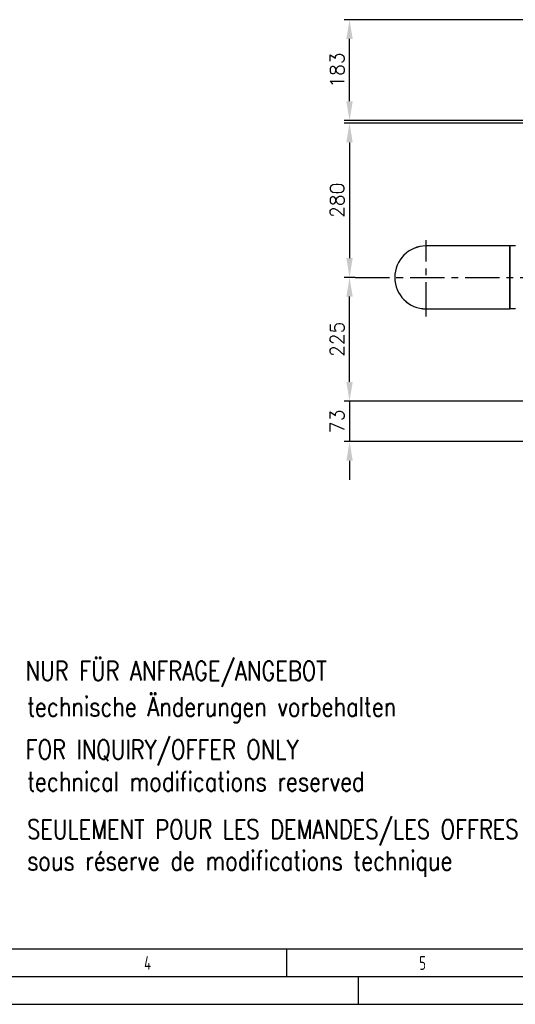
# Model space of a CAD drawing. Header units: millimetres. Extents: x 0 to 5940, y 0 to 4200.
# Tile 14 of 52: x 1485 to 2385, y 0 to 1788. Entities that reach past the tile are written whole.
import ezdxf

# ---------------------------------------------------------------- set-up
doc = ezdxf.new("R2010")
doc.units = ezdxf.units.MM
doc.header["$LTSCALE"] = 50
doc.linetypes.add('MITTE', pattern=[2, 1.25, -0.25, 0.25, -0.25])
doc.layers.get('0').update_dxf_attribs({"linetype": 'CONTINUOUS'})
doc.layers.get('DEFPOINTS').update_dxf_attribs({"linetype": 'CONTINUOUS'})
for name, color, linetype in [('02-LINIE-035', 2, 'CONTINUOUS'), ('05-ACHSE', 1, 'MITTE'), ('06-MASSE1', 1, 'CONTINUOUS'), ('11-TEXT-035', 2, 'CONTINUOUS'), ('KSB-BLATTRAND', 2, 'CONTINUOUS')]:
    doc.layers.add(name, color=color, linetype=linetype)
doc.styles.add('ACA_NORM', font='ROMANS.SHX')
doc.styles.add('ROMANS', font='romans', dxfattribs={"width": 0.8})
doc.styles.get("Standard").update_dxf_attribs({"font": 'ISOCP.SHX'})
doc.dimstyles.new('1-10', dxfattribs={"dimscale": 10, "dimtxt": 2.5, "dimasz": 3.5, "dimexe": 1, "dimexo": 0, "dimgap": 1, "dimtad": 1, "dimdec": 0, "dimzin": 0, "dimtxsty": 'ACA_NORM', "dimcen": 0, "dimadec": 0, "dimazin": 0, "dimtfac": 2.4, "dimtdec": 0, "dimtmove": 0, "dimatfit": 3, "dimfxl": 1, "dimtolj": 1, "dimtzin": 0, "dimarcsym": 0})

# ---------------------------------------------------------------- blocks, each defined once
blk = doc.blocks.new('*D7')
at = {"layer": '06-MASSE1', "color": 0, "lineweight": -2}
for p, q in [((2435.2, 1600.4), (2073.9, 1600.4)), ((2083.9, 1565.4), (2083.9, 1355.4)), ((2087.3, 1320.4), (2073.9, 1320.4))]:
    blk.add_line(p, q, dxfattribs=at)
at = {"layer": '06-MASSE1', "color": 0}
for points in [[(2078.1, 1565.4), (2089.7, 1565.4), (2083.9, 1600.4)], [(2078.1, 1355.4), (2089.7, 1355.4), (2083.9, 1320.4)]]:
    blk.add_solid(points, dxfattribs=at)
at = {"layer": 'DEFPOINTS', "color": 0}
for p in [(2435.2, 1600.4), (2083.9, 1320.4), (2087.3, 1320.4)]:
    blk.add_point(p, dxfattribs=at)
at = {"layer": '06-MASSE1', "color": 0, "insert": (2061.4, 1460.4), "char_height": 25, "attachment_point": 5, "rotation": 90, "style": 'ACA_NORM'}
blk.add_mtext('\\A1;280', dxfattribs=at)
blk = doc.blocks.new('*D8')
at = {"layer": '06-MASSE1', "color": 0, "lineweight": -2}
for p, q in [((2698.2, 1788.4), (2073.9, 1788.4)), ((2083.9, 1640.4), (2083.9, 1753.4)), ((2435.2, 1605.4), (2073.9, 1605.4))]:
    blk.add_line(p, q, dxfattribs=at)
at = {"layer": '06-MASSE1', "color": 0}
for points in [[(2078.1, 1753.4), (2089.7, 1753.4), (2083.9, 1788.4)], [(2078.1, 1640.4), (2089.7, 1640.4), (2083.9, 1605.4)]]:
    blk.add_solid(points, dxfattribs=at)
at = {"layer": 'DEFPOINTS', "color": 0}
for p in [(2083.9, 1788.4), (2698.2, 1788.4), (2435.2, 1605.4)]:
    blk.add_point(p, dxfattribs=at)
at = {"layer": '06-MASSE1', "color": 0, "insert": (2061.4, 1696.9), "char_height": 25, "attachment_point": 5, "rotation": 90, "style": 'ACA_NORM'}
blk.add_mtext('\\A1;183', dxfattribs=at)
blk = doc.blocks.new('*D9')
at = {"layer": '06-MASSE1', "color": 0, "lineweight": -2}
for p, q in [((2093.9, 1320.4), (2073.9, 1320.4)), ((2083.9, 1130.4), (2083.9, 1285.4)), ((2465.2, 1095.4), (2073.9, 1095.4))]:
    blk.add_line(p, q, dxfattribs=at)
at = {"layer": '06-MASSE1', "color": 0}
for points in [[(2078.1, 1285.4), (2089.7, 1285.4), (2083.9, 1320.4)], [(2078.1, 1130.4), (2089.7, 1130.4), (2083.9, 1095.4)]]:
    blk.add_solid(points, dxfattribs=at)
at = {"layer": 'DEFPOINTS', "color": 0}
for p in [(2083.9, 1320.4), (2093.9, 1320.4), (2465.2, 1095.4)]:
    blk.add_point(p, dxfattribs=at)
at = {"layer": '06-MASSE1', "color": 0, "insert": (2061.4, 1207.9), "char_height": 25, "attachment_point": 5, "rotation": 90, "style": 'ACA_NORM'}
blk.add_mtext('\\A1;225', dxfattribs=at)
blk = doc.blocks.new('*D10')
at = {"layer": '06-MASSE1', "color": 0, "lineweight": -2}
for p, q in [((2083.9, 1130.4), (2083.9, 1165.4)), ((2465.2, 1095.4), (2073.9, 1095.4)), ((2083.9, 1095.4), (2083.9, 1022.4)), ((2465.2, 1022.4), (2073.9, 1022.4)), ((2083.9, 987.4), (2083.9, 952.4))]:
    blk.add_line(p, q, dxfattribs=at)
at = {"layer": '06-MASSE1', "color": 0}
for points in [[(2078.1, 1130.4), (2089.7, 1130.4), (2083.9, 1095.4)], [(2078.1, 987.4), (2089.7, 987.4), (2083.9, 1022.4)]]:
    blk.add_solid(points, dxfattribs=at)
at = {"layer": 'DEFPOINTS', "color": 0}
for p in [(2465.2, 1095.4), (2083.9, 1022.4), (2465.2, 1022.4)]:
    blk.add_point(p, dxfattribs=at)
at = {"layer": '06-MASSE1', "color": 0, "insert": (2061.4, 1058.9), "char_height": 25, "attachment_point": 5, "rotation": 90, "style": 'ACA_NORM'}
blk.add_mtext('\\A1;73', dxfattribs=at)
blk = doc.blocks.new('Rahmen_A2')
at = {"color": 1, "ltscale": 150}
for p, q in [((584, 10), (10, 10)), ((0, 0), (594, 0))]:
    blk.add_line(p, q, dxfattribs=at)
at = {"layer": 'KSB-BLATTRAND'}
for p, q in [((197, 5), (197, 10)), ((589, 5), (5, 5)), ((210, 0), (210, 5))]:
    blk.add_line(p, q, dxfattribs=at)
at = {"layer": 'KSB-BLATTRAND', "width": 0.75}
for s, p in [('4', (171.0625, 6.25)), ('5', (221.0625, 6.25))]:
    blk.add_text(s, height=2.5, dxfattribs=at).set_placement(p)

msp = doc.modelspace()

# ---------------------------------------------------------------- linework, layer by layer
at = {"layer": '02-LINIE-035'}
for p, q in [((2375.2, 1377.6), (2223.2, 1377.6)), ((2375.2, 1377.6), (2375.2, 1263.3)), ((2375.2, 1263.3), (2375.2, 1377.6)), ((2385.2, 1377.6), (2375.2, 1377.6)), ((2223.2, 1263.3), (2375.2, 1263.3)), ((2385.2, 1263.3), (2375.2, 1263.3))]:
    msp.add_line(p, q, dxfattribs=at)
for radius in [57.1, 57.2]:
    msp.add_arc((2223.2, 1320.4), radius, 90, 270, dxfattribs=at)
at = {"layer": '05-ACHSE'}
for p, q in [((2223.2, 1249.2), (2223.2, 1387.8)), ((2093.9, 1320.4), (3341.2, 1320.4))]:
    msp.add_line(p, q, dxfattribs=at)

# ---------------------------------------------------------------- block references
at = {"layer": 'KSB-BLATTRAND', "xscale": 10, "yscale": 10, "zscale": 10}
msp.add_blockref('Rahmen_A2', (0, 0), dxfattribs=at)

# ---------------------------------------------------------------- texts
at = {"layer": '11-TEXT-035', "style": 'ROMANS', "width": 0.8}
for s, p in [('NUR FÜR ANFRAGE/ANGEBOT', (1495.4, 588.1)), ('technische Änderungen vorbehalten', (1498, 523.1)), ('FOR INQUIRY/OFFER ONLY', (1495.4, 445.3)), ('technical modifications reserved', (1498, 387)), ('SEULEMENT POUR LES DEMANDES/LES OFFRES', (1498, 300.3)), ('sous réserve de modifications technique', (1498, 243.4))]:
    msp.add_text(s, height=35, dxfattribs=at).set_placement(p)

# ---------------------------------------------------------------- dimensions: what is measured, and where the dimension line sits
at = {"layer": '06-MASSE1'}
for base, p1, p2, angle, picture, middle in [((2083.9, 1788.4), (2435.2, 1605.4), (2698.2, 1788.4), 270, '*D8', (2061.4, 1696.9)), ((2083.9, 1320.4), (2435.2, 1600.4), (2087.3, 1320.4), 90, '*D7', (2061.4, 1460.4)), ((2083.9, 1320.4), (2465.2, 1095.4), (2093.9, 1320.4), 270, '*D9', (2061.4, 1207.9)), ((2083.9, 1022.4), (2465.2, 1095.4), (2465.2, 1022.4), 90, '*D10', (2061.4, 1058.9))]:
    dim = msp.add_linear_dim(base=base, p1=p1, p2=p2, angle=angle, dimstyle='1-10', dxfattribs=at)
    dim.commit()
    dim.dimension.update_dxf_attribs({"geometry": picture, "text_midpoint": middle})

doc.saveas('drawing.dxf')
